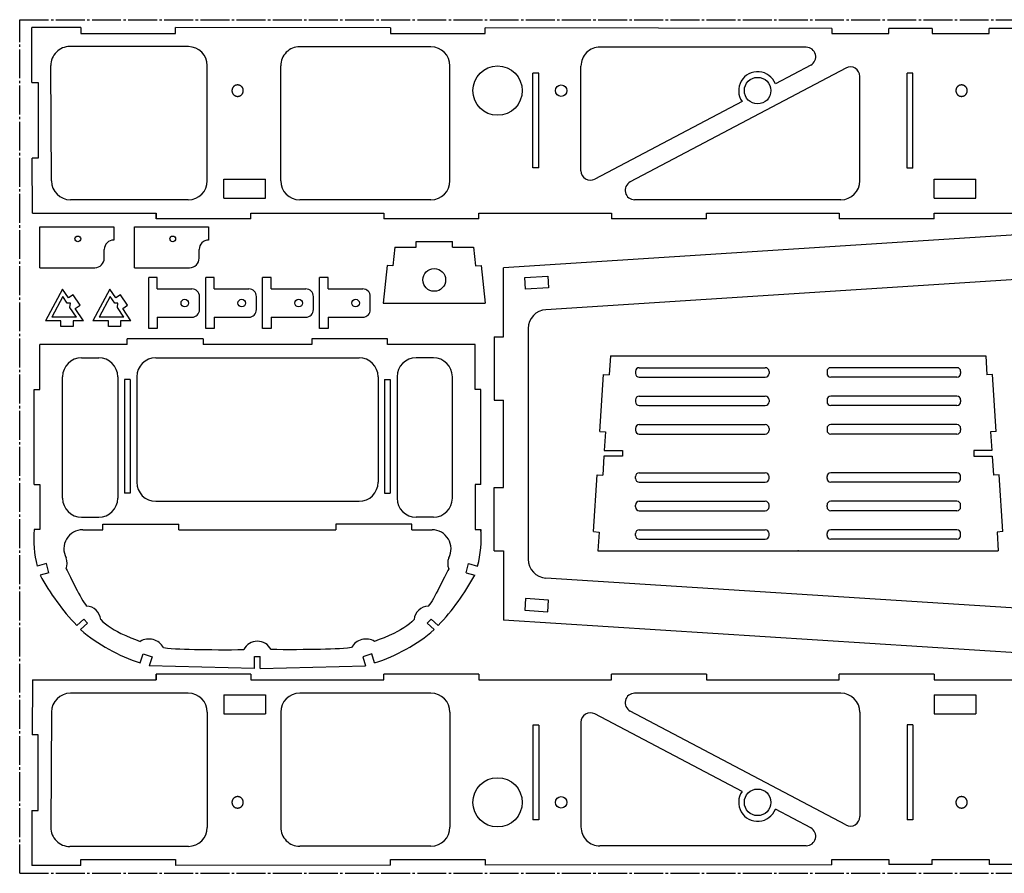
# Model space of a CAD drawing. Extents: x 4 to 1004, y 31 to 481.
# Tile 1 of 2: x 4 to 522, y 31 to 481. Entities that reach past the tile are written whole.
import ezdxf

# ---------------------------------------------------------------- set-up
doc = ezdxf.new("R2010")
doc.units = 0
doc.header["$PDSIZE"] = -1
doc.linetypes.add('SLD-ОСЕВАЯ', pattern=[19.05, 15.24, -1.27, 1.27, -1.27])
doc.linetypes.add('SLD-СПЛОШНАЯ', pattern=[0])
doc.layers.get('0').update_dxf_attribs({"linetype": 'CONTINUOUS'})

msp = doc.modelspace()

# ---------------------------------------------------------------- linework, layer by layer
at = {"color": 7, "linetype": 'SLD-ОСЕВАЯ'}
for p, q in [((3.51, 31.49), (3.51, 481.49)), ((3.51, 481.49), (1003.51, 481.49)), ((75.36, 376.55), (75.36, 379.55)), ((246.47, 212.7), (246.47, 211.73)), ((75.36, 136.43), (75.36, 133.43)), ((3.51, 31.49), (1003.51, 31.49))]:
    msp.add_line(p, q, dxfattribs=at)
at = {"color": 7, "linetype": 'SLD-СПЛОШНАЯ'}
for p, q in [((9.97, 448.46), (9.82, 477.36)), ((35.67, 477.34), (9.82, 477.36)), ((35.67, 477.34), (35.67, 474.19)), ((35.67, 474.19), (85.68, 474.19)), ((85.68, 474.19), (85.68, 477.29)), ((198.84, 477.17), (85.68, 477.29)), ((198.84, 477.17), (198.84, 474.19)), ((198.84, 474.19), (248.84, 474.19)), ((431.38, 476.93), (248.84, 477.12)), ((248.84, 474.19), (248.84, 477.12)), ((431.38, 476.93), (431.38, 474.19)), ((431.38, 474.19), (461.39, 474.19)), ((484.35, 476.88), (461.39, 476.9)), ((461.39, 474.19), (461.39, 476.9)), ((484.35, 476.88), (484.35, 474.19)), ((484.35, 474.19), (514.38, 474.19)), ((514.38, 474.19), (514.38, 476.85)), ((671.43, 476.69), (514.38, 476.85)), ((92.37, 467.28), (29.93, 467.34)), ((220.23, 467.15), (151.06, 467.22)), ((417.99, 466.95), (309.28, 467.06)), ((20.23, 396.5), (19.92, 457.29)), ((102.36, 396.55), (102.36, 457.28)), ((141.05, 396.55), (141.05, 457.22)), ((230.22, 396.55), (230.22, 457.15)), ((299.27, 401.89), (299.27, 457.06)), ((420.32, 457.53), (401.68, 447.68)), ((273.98, 403.32), (273.98, 453.35)), ((276.98, 453.35), (273.98, 453.35)), ((276.98, 403.32), (276.98, 453.35)), ((438.87, 456.01), (325.2, 395.98)), ((446.2, 396.55), (446.2, 451.59)), ((471.19, 403.22), (471.19, 453.22)), ((474.19, 453.22), (471.19, 453.22)), ((474.19, 403.22), (474.19, 453.22)), ((9.97, 448.46), (13.18, 448.46)), ((13.18, 448.46), (13.18, 408.46)), ((384.12, 438.4), (306.61, 397.46)), ((13.18, 408.46), (10.17, 408.46)), ((10.32, 379.55), (10.17, 408.46)), ((276.98, 403.32), (273.98, 403.32)), ((474.19, 403.22), (471.19, 403.22)), ((111.06, 397.46), (133.06, 397.46)), ((111.06, 387.46), (111.06, 397.46)), ((133.06, 387.46), (133.06, 397.46)), ((485.36, 397.46), (507.36, 397.46)), ((485.36, 387.46), (485.36, 397.46)), ((507.36, 387.46), (507.36, 397.46)), ((92.36, 386.55), (30.23, 386.55)), ((111.06, 387.46), (133.06, 387.46)), ((220.22, 386.55), (151.05, 386.55)), ((436.2, 386.55), (327.53, 386.55)), ((485.36, 387.46), (507.36, 387.46)), ((10.32, 379.55), (75.36, 379.55)), ((75.36, 379.55), (75.36, 376.55)), ((125.36, 379.55), (195.36, 379.55)), ((125.36, 376.55), (125.36, 379.55)), ((195.36, 379.55), (195.36, 376.55)), ((245.36, 379.55), (315.36, 379.55)), ((245.36, 376.55), (245.36, 379.55)), ((315.36, 379.55), (315.36, 376.55)), ((365.36, 379.55), (435.36, 379.55)), ((365.36, 376.55), (365.36, 379.55)), ((435.36, 379.55), (435.36, 376.55)), ((485.36, 376.55), (485.36, 379.55)), ((485.36, 379.55), (555.36, 379.55)), ((125.36, 376.55), (75.36, 376.55)), ((245.36, 376.55), (195.36, 376.55)), ((365.36, 376.55), (315.36, 376.55)), ((485.36, 376.55), (435.36, 376.55)), ((14.09, 350.75), (14.09, 372.35)), ((14.09, 372.35), (53.07, 372.35)), ((53.07, 372.35), (53.07, 365.35)), ((64.09, 350.75), (64.09, 372.35)), ((64.09, 372.35), (103.07, 372.35)), ((103.07, 372.35), (103.07, 365.35)), ((558.59, 369.95), (258.46, 350.75)), ((212.43, 361.6), (212.43, 364.6)), ((212.43, 364.6), (231.5, 364.6)), ((231.5, 361.6), (231.5, 364.6)), ((48.07, 355.75), (48.07, 360.35)), ((98.07, 355.75), (98.07, 360.35)), ((201.25, 361.6), (200.19, 351.66)), ((201.25, 361.6), (212.43, 361.6)), ((231.5, 361.6), (242.68, 361.6)), ((242.68, 361.6), (243.74, 351.66)), ((14.09, 350.75), (43.07, 350.75)), ((64.09, 350.75), (93.07, 350.75)), ((197.2, 351.98), (195.08, 332.09)), ((200.19, 351.66), (197.2, 351.98)), ((243.74, 351.66), (246.73, 351.98)), ((246.73, 351.98), (248.85, 332.09)), ((258.46, 314.28), (258.46, 350.75)), ((71.53, 318.63), (71.53, 345.55)), ((76.03, 345.55), (71.53, 345.55)), ((76.03, 339.55), (76.03, 345.55)), ((101.53, 318.63), (101.53, 345.55)), ((106.03, 345.55), (101.53, 345.55)), ((106.03, 339.55), (106.03, 345.55)), ((131.53, 318.63), (131.53, 345.55)), ((136.03, 345.55), (131.53, 345.55)), ((136.03, 339.55), (136.03, 345.55)), ((161.53, 318.63), (161.53, 345.55)), ((166.03, 345.55), (161.53, 345.55)), ((166.03, 339.55), (166.03, 345.55)), ((269.67, 345.53), (281.74, 346.31)), ((270.06, 339.41), (269.67, 345.53)), ((541.58, 345.29), (280.82, 328.61)), ((281.74, 346.31), (282.13, 340.18)), ((26.08, 339.41), (17.11, 322.73)), ((29.14, 334.79), (26.08, 339.41)), ((51.08, 339.41), (42.11, 322.73)), ((54.14, 334.79), (51.08, 339.41)), ((76.03, 339.55), (94.26, 339.55)), ((106.03, 339.55), (124.26, 339.55)), ((136.03, 339.55), (154.26, 339.55)), ((166.03, 339.55), (184.26, 339.55)), ((282.13, 340.18), (270.06, 339.41)), ((26.26, 335.52), (20.45, 324.73)), ((28.57, 332.02), (26.26, 335.52)), ((31.68, 336.46), (29.14, 334.79)), ((35.34, 330.93), (31.68, 336.46)), ((51.26, 335.52), (45.45, 324.73)), ((53.57, 332.02), (51.26, 335.52)), ((56.68, 336.46), (54.14, 334.79)), ((60.34, 330.93), (56.68, 336.46)), ((98.26, 328.63), (98.26, 335.55)), ((128.26, 328.63), (128.26, 335.55)), ((158.26, 328.63), (158.26, 335.55)), ((188.26, 328.63), (188.26, 335.55)), ((195.08, 332.09), (248.85, 332.09)), ((30.26, 332.02), (28.57, 332.02)), ((30.01, 329.84), (30.26, 332.02)), ((33.39, 324.73), (30.01, 329.84)), ((32.79, 329.26), (35.34, 330.93)), ((37.11, 322.73), (32.79, 329.26)), ((55.26, 332.02), (53.57, 332.02)), ((55.01, 329.84), (55.26, 332.02)), ((58.39, 324.73), (55.01, 329.84)), ((57.79, 329.26), (60.34, 330.93)), ((62.11, 322.73), (57.79, 329.26)), ((25.25, 322.73), (17.11, 322.73)), ((25.46, 324.73), (20.45, 324.73)), ((25.25, 319.73), (25.25, 322.73)), ((29.68, 324.73), (25.46, 324.73)), ((33.39, 324.73), (29.68, 324.73)), ((37.11, 322.73), (31.68, 322.73)), ((31.68, 322.73), (31.68, 319.73)), ((50.25, 322.73), (42.11, 322.73)), ((50.46, 324.73), (45.45, 324.73)), ((50.25, 319.73), (50.25, 322.73)), ((54.68, 324.73), (50.46, 324.73)), ((58.39, 324.73), (54.68, 324.73)), ((62.11, 322.73), (56.68, 322.73)), ((56.68, 322.73), (56.68, 319.73)), ((76.03, 324.63), (94.26, 324.63)), ((76.03, 324.63), (76.03, 318.63)), ((106.03, 324.63), (124.26, 324.63)), ((106.03, 324.63), (106.03, 318.63)), ((136.03, 324.63), (154.26, 324.63)), ((136.03, 324.63), (136.03, 318.63)), ((166.03, 324.63), (184.26, 324.63)), ((166.03, 324.63), (166.03, 318.63)), ((31.68, 319.73), (25.25, 319.73)), ((56.68, 319.73), (50.25, 319.73)), ((76.03, 318.63), (71.53, 318.63)), ((106.03, 318.63), (101.53, 318.63)), ((136.03, 318.63), (131.53, 318.63)), ((166.03, 318.63), (161.53, 318.63)), ((271.46, 318.63), (271.46, 197.09)), ((60.2, 310.23), (60.2, 313.23)), ((100.2, 313.23), (60.2, 313.23)), ((100.2, 313.23), (100.2, 310.23)), ((197.36, 313.23), (157.36, 313.23)), ((157.36, 313.23), (157.36, 310.23)), ((197.36, 310.23), (197.36, 313.23)), ((253.57, 314.28), (258.46, 314.28)), ((253.57, 314.28), (253.57, 280.87)), ((14.09, 286.46), (14.09, 310.23)), ((60.2, 310.23), (14.09, 310.23)), ((128.78, 310.23), (100.2, 310.23)), ((157.36, 310.23), (128.78, 310.23)), ((243.47, 310.23), (197.36, 310.23)), ((243.47, 286.46), (243.47, 310.23)), ((36.08, 303.23), (45.2, 303.23)), ((75.2, 303.23), (182.36, 303.23)), ((221.48, 303.23), (212.36, 303.23)), ((314.74, 304.21), (314.1, 294.23)), ((314.74, 304.21), (512.55, 304.21)), ((512.55, 304.21), (513.19, 294.23)), ((327.96, 296.05), (327.96, 295.05)), ((329.96, 298.05), (396.38, 298.05)), ((398.38, 296.05), (398.38, 295.05)), ((428.9, 296.05), (428.9, 295.05)), ((497.32, 298.05), (430.9, 298.05)), ((499.32, 296.05), (499.32, 295.05)), ((26.08, 229.23), (26.08, 293.23)), ((55.2, 293.23), (55.2, 229.23)), ((61.78, 291.84), (58.78, 291.84)), ((58.78, 291.84), (58.78, 231.82)), ((61.78, 291.84), (61.78, 231.82)), ((65.2, 293.23), (65.2, 237.63)), ((192.36, 293.23), (192.36, 237.63)), ((195.78, 291.84), (195.78, 231.82)), ((195.78, 291.84), (198.78, 291.84)), ((198.78, 291.84), (198.78, 231.82)), ((202.36, 293.23), (202.36, 229.23)), ((231.48, 229.23), (231.48, 293.23)), ((309.19, 264.48), (311.1, 294.42)), ((311.1, 294.42), (314.1, 294.23)), ((329.96, 293.05), (396.38, 293.05)), ((497.32, 293.05), (430.9, 293.05)), ((516.18, 294.42), (513.19, 294.23)), ((518.09, 264.48), (516.18, 294.42)), ((11.08, 286.46), (14.09, 286.46)), ((11.08, 236.46), (11.08, 286.46)), ((246.47, 286.46), (243.47, 286.46)), ((246.47, 236.46), (246.47, 286.46)), ((253.57, 280.87), (258.46, 280.87)), ((258.46, 234.85), (258.46, 280.87)), ((327.96, 281.05), (327.96, 280.05)), ((329.96, 283.05), (396.38, 283.05)), ((398.38, 281.05), (398.38, 280.05)), ((428.9, 281.05), (428.9, 280.05)), ((497.32, 283.05), (430.9, 283.05)), ((499.32, 281.05), (499.32, 280.05)), ((329.96, 278.05), (396.38, 278.05)), ((497.32, 278.05), (430.9, 278.05)), ((327.96, 266.05), (327.96, 265.05)), ((329.96, 268.05), (396.38, 268.05)), ((398.38, 266.05), (398.38, 265.05)), ((428.9, 266.05), (428.9, 265.05)), ((497.32, 268.05), (430.9, 268.05)), ((499.32, 266.05), (499.32, 265.05)), ((309.19, 264.48), (312.18, 264.29)), ((312.18, 264.29), (311.54, 254.31)), ((329.96, 263.05), (396.38, 263.05)), ((497.32, 263.05), (430.9, 263.05)), ((518.09, 264.48), (515.1, 264.29)), ((515.1, 264.29), (515.74, 254.31)), ((311.54, 254.31), (321.1, 254.34)), ((321.1, 254.34), (321.1, 251.34)), ((506.18, 254.34), (506.18, 251.34)), ((515.74, 254.31), (506.18, 254.34)), ((311.35, 251.34), (310.72, 241.36)), ((321.1, 251.34), (311.35, 251.34)), ((506.18, 251.34), (515.93, 251.34)), ((515.93, 251.34), (516.57, 241.36)), ((305.81, 211.62), (307.72, 241.55)), ((307.72, 241.55), (310.72, 241.36)), ((327.96, 239.63), (327.96, 240.63)), ((329.96, 242.63), (396.38, 242.63)), ((398.38, 239.63), (398.38, 240.63)), ((428.9, 239.63), (428.9, 240.63)), ((497.32, 242.63), (430.9, 242.63)), ((499.32, 239.63), (499.32, 240.63)), ((519.56, 241.55), (516.57, 241.36)), ((521.48, 211.62), (519.56, 241.55)), ((11.08, 236.46), (14.09, 236.46)), ((14.09, 236.46), (14.09, 212.7)), ((246.47, 236.46), (243.47, 236.46)), ((243.47, 236.46), (243.47, 212.7)), ((253.57, 201.44), (253.57, 234.85)), ((253.57, 234.85), (258.46, 234.85)), ((329.96, 237.63), (396.38, 237.63)), ((497.32, 237.63), (430.9, 237.63)), ((61.78, 231.82), (58.78, 231.82)), ((195.78, 231.82), (198.78, 231.82)), ((75.2, 227.63), (182.36, 227.63)), ((327.96, 224.63), (327.96, 225.63)), ((329.96, 227.63), (396.38, 227.63)), ((398.38, 224.63), (398.38, 225.63)), ((428.9, 224.63), (428.9, 225.63)), ((497.32, 227.63), (430.9, 227.63)), ((499.32, 224.63), (499.32, 225.63)), ((36.08, 219.23), (45.2, 219.23)), ((221.48, 219.23), (212.36, 219.23)), ((329.96, 222.63), (396.38, 222.63)), ((497.32, 222.63), (430.9, 222.63)), ((47.39, 212.59), (47.39, 215.58)), ((47.39, 215.58), (87.39, 215.58)), ((87.39, 212.59), (87.39, 215.58)), ((170.16, 215.58), (170.16, 212.59)), ((210.17, 215.58), (170.16, 215.58)), ((210.17, 212.59), (210.17, 215.58)), ((14.09, 212.7), (11.08, 212.7)), ((36.77, 212.59), (47.39, 212.59)), ((87.39, 212.59), (170.16, 212.59)), ((210.17, 212.59), (220.79, 212.59)), ((243.47, 212.7), (246.47, 212.7)), ((305.81, 211.62), (308.8, 211.42)), ((308.8, 211.42), (308.16, 201.44)), ((327.96, 209.63), (327.96, 210.63)), ((329.96, 212.63), (396.38, 212.63)), ((329.96, 207.63), (396.38, 207.63)), ((398.38, 209.63), (398.38, 210.63)), ((428.9, 209.63), (428.9, 210.63)), ((497.32, 212.63), (430.9, 212.63)), ((497.32, 207.63), (430.9, 207.63)), ((499.32, 209.63), (499.32, 210.63)), ((521.48, 211.62), (518.48, 211.42)), ((518.48, 211.42), (519.12, 201.44)), ((253.57, 201.44), (258.46, 201.44)), ((258.46, 201.44), (258.46, 164.97)), ((308.16, 201.44), (519.12, 201.44)), ((17.57, 194.78), (12.75, 193.48)), ((18.87, 189.95), (17.57, 194.78)), ((238.69, 189.95), (239.98, 194.78)), ((239.98, 194.78), (244.81, 193.48)), ((18.87, 189.95), (14.23, 188.7)), ((238.69, 189.95), (243.33, 188.7)), ((541.58, 170.43), (280.82, 187.11)), ((270.06, 176.31), (269.67, 170.19)), ((282.13, 175.54), (270.06, 176.31)), ((281.74, 169.42), (282.13, 175.54)), ((269.67, 170.19), (281.74, 169.42)), ((37.29, 165.54), (33.58, 162.18)), ((35.59, 159.96), (39.3, 163.31)), ((39.3, 163.31), (37.29, 165.54)), ((218.26, 163.31), (220.27, 165.54)), ((221.96, 159.96), (218.26, 163.31)), ((220.27, 165.54), (223.98, 162.18)), ((558.59, 145.77), (258.46, 164.97)), ((67.04, 142.38), (68.49, 147.16)), ((68.49, 147.16), (73.28, 145.7)), ((73.28, 145.7), (71.79, 140.79)), ((127.25, 139.42), (127.25, 145.86)), ((127.25, 145.86), (130.3, 145.86)), ((130.3, 139.42), (130.3, 145.86)), ((189.06, 147.16), (184.27, 145.7)), ((184.27, 145.7), (185.77, 140.79)), ((190.51, 142.38), (189.06, 147.16)), ((127.25, 139.42), (71.79, 140.79)), ((130.3, 139.42), (185.77, 140.79)), ((75.36, 133.43), (75.36, 136.43)), ((125.36, 136.43), (75.36, 136.43)), ((125.36, 136.43), (125.36, 133.43)), ((195.36, 133.43), (195.36, 136.43)), ((245.36, 136.43), (195.36, 136.43)), ((245.36, 136.43), (245.36, 133.43)), ((315.36, 133.43), (315.36, 136.43)), ((365.36, 136.43), (315.36, 136.43)), ((365.36, 136.43), (365.36, 133.43)), ((435.36, 133.43), (435.36, 136.43)), ((485.36, 136.43), (435.36, 136.43)), ((485.36, 136.43), (485.36, 133.43)), ((10.32, 133.43), (10.17, 104.53)), ((10.32, 133.43), (75.36, 133.43)), ((125.36, 133.43), (195.36, 133.43)), ((245.36, 133.43), (315.36, 133.43)), ((365.36, 133.43), (435.36, 133.43)), ((485.36, 133.43), (555.36, 133.43)), ((92.36, 126.43), (30.23, 126.43)), ((111.06, 125.52), (133.06, 125.52)), ((111.06, 125.52), (111.06, 115.52)), ((133.06, 125.52), (133.06, 115.52)), ((220.22, 126.43), (151.05, 126.43)), ((436.2, 126.43), (327.53, 126.43)), ((485.36, 125.52), (507.36, 125.52)), ((485.36, 125.52), (485.36, 115.52)), ((507.36, 125.52), (507.36, 115.52)), ((20.23, 116.48), (19.92, 55.69)), ((102.36, 116.43), (102.36, 55.71)), ((111.06, 115.52), (133.06, 115.52)), ((141.05, 116.43), (141.05, 55.77)), ((230.22, 116.43), (230.22, 55.84)), ((384.12, 74.58), (306.61, 115.52)), ((438.87, 56.97), (325.2, 117.01)), ((446.2, 116.43), (446.2, 61.39)), ((485.36, 115.52), (507.36, 115.52)), ((276.98, 109.67), (273.98, 109.67)), ((273.98, 109.67), (273.98, 59.63)), ((276.98, 109.67), (276.98, 59.63)), ((299.27, 111.1), (299.27, 55.93)), ((474.19, 109.76), (471.19, 109.76)), ((471.19, 109.76), (471.19, 59.76)), ((474.19, 109.76), (474.19, 59.76)), ((13.18, 104.53), (10.17, 104.53)), ((13.18, 64.53), (13.18, 104.53)), ((9.97, 64.53), (9.82, 35.62)), ((9.97, 64.53), (13.18, 64.53)), ((420.32, 55.46), (401.68, 65.31)), ((276.98, 59.63), (273.98, 59.63)), ((474.19, 59.76), (471.19, 59.76)), ((92.37, 45.71), (29.93, 45.64)), ((220.23, 45.84), (151.06, 45.77)), ((417.99, 46.04), (309.28, 45.93)), ((35.67, 35.65), (35.67, 38.79)), ((35.67, 38.79), (85.68, 38.79)), ((85.68, 38.79), (85.68, 35.7)), ((198.84, 35.81), (198.84, 38.79)), ((198.84, 38.79), (248.84, 38.79)), ((248.84, 38.79), (248.84, 35.87)), ((431.38, 36.05), (431.38, 38.79)), ((431.38, 38.79), (461.39, 38.79)), ((461.39, 38.79), (461.39, 36.08)), ((484.35, 36.11), (484.35, 38.79)), ((484.35, 38.79), (514.38, 38.79)), ((514.38, 38.79), (514.38, 36.14)), ((35.67, 35.65), (9.82, 35.62)), ((198.84, 35.81), (85.68, 35.7)), ((431.38, 36.05), (248.84, 35.87)), ((484.35, 36.11), (461.39, 36.08)), ((671.43, 36.3), (514.38, 36.14))]:
    msp.add_line(p, q, dxfattribs=at)
for points in [[(121.22, 443.2), (121.24, 443.28), (121.26, 443.35), (121.28, 443.43), (121.3, 443.51), (121.31, 443.58), (121.32, 443.66), (121.33, 443.74), (121.34, 443.82), (121.35, 443.89), (121.35, 443.97), (121.35, 444.05), (121.35, 444.13), (121.35, 444.21), (121.34, 444.29), (121.34, 444.37), (121.33, 444.44), (121.32, 444.52), (121.31, 444.6), (121.29, 444.68), (121.28, 444.75), (121.26, 444.83), (121.24, 444.9), (121.21, 444.98), (121.19, 445.05), (121.16, 445.13), (121.13, 445.2), (121.1, 445.27), (121.07, 445.35), (121.04, 445.42), (121, 445.49), (120.96, 445.55), (120.92, 445.62), (120.88, 445.69), (120.84, 445.76), (120.79, 445.82), (120.75, 445.88), (120.7, 445.95), (120.65, 446.01), (120.6, 446.07), (120.54, 446.12), (120.49, 446.18), (120.43, 446.24), (120.38, 446.29), (120.32, 446.34), (120.26, 446.39), (120.2, 446.44), (120.13, 446.49), (120.07, 446.54), (120.01, 446.58), (119.94, 446.62), (119.87, 446.66), (119.8, 446.7), (119.73, 446.74), (119.66, 446.77), (119.59, 446.81), (119.52, 446.84), (119.45, 446.87), (119.37, 446.9), (119.3, 446.92), (119.23, 446.95), (119.15, 446.97), (119.07, 446.99), (119, 447.01), (118.92, 447.02), (118.84, 447.04), (118.76, 447.05), (118.69, 447.06), (118.61, 447.07), (118.53, 447.07), (118.45, 447.08), (118.37, 447.08), (118.29, 447.08), (118.22, 447.07), (118.14, 447.07), (118.06, 447.06), (117.98, 447.06), (117.9, 447.04), (117.82, 447.03), (117.75, 447.02), (117.67, 447), (117.59, 446.98), (117.52, 446.96), (117.44, 446.94), (117.37, 446.91), (117.29, 446.89), (117.22, 446.86), (117.15, 446.83), (117.08, 446.8), (117, 446.76), (116.93, 446.73), (116.87, 446.69), (116.8, 446.65), (116.73, 446.61), (116.67, 446.56), (116.6, 446.52), (116.54, 446.47), (116.47, 446.43), (116.41, 446.38), (116.35, 446.32), (116.3, 446.27), (116.24, 446.22), (116.18, 446.16), (116.13, 446.1), (116.08, 446.05), (116.03, 445.99), (115.98, 445.92), (115.93, 445.86), (115.88, 445.8), (115.84, 445.73), (115.8, 445.67), (115.76, 445.6), (115.72, 445.53), (115.68, 445.46), (115.64, 445.39), (115.61, 445.32), (115.58, 445.25), (115.55, 445.18), (115.52, 445.1), (115.5, 445.03), (115.47, 444.95), (115.45, 444.88), (115.43, 444.8), (115.41, 444.73), (115.4, 444.65), (115.38, 444.57), (115.37, 444.5), (115.36, 444.42), (115.35, 444.34), (115.35, 444.26), (115.34, 444.18), (115.34, 444.1), (115.34, 444.03), (115.34, 443.95), (115.35, 443.87), (115.35, 443.79), (115.36, 443.71), (115.37, 443.63), (115.39, 443.56), (115.4, 443.48), (115.42, 443.4), (115.44, 443.33), (115.46, 443.25), (115.48, 443.18), (115.5, 443.1), (115.53, 443.03), (115.56, 442.95), (115.59, 442.88), (115.62, 442.81), (115.66, 442.74), (115.69, 442.67), (115.73, 442.6), (115.77, 442.53), (115.81, 442.47), (115.85, 442.4), (115.9, 442.34), (115.95, 442.27), (115.99, 442.21), (116.04, 442.15), (116.09, 442.09), (116.15, 442.03), (116.2, 441.97), (116.26, 441.92), (116.32, 441.87), (116.37, 441.81), (116.43, 441.76), (116.5, 441.71), (116.56, 441.67), (116.62, 441.62), (116.69, 441.58), (116.75, 441.53), (116.82, 441.49), (116.89, 441.45), (116.96, 441.42), (117.03, 441.38), (117.1, 441.35), (117.17, 441.32), (117.24, 441.29), (117.32, 441.26), (117.39, 441.23), (117.47, 441.21), (117.54, 441.19), (117.62, 441.17), (117.7, 441.15), (117.77, 441.13), (117.85, 441.12), (117.93, 441.11), (118.01, 441.1), (118.08, 441.09), (118.16, 441.08), (118.24, 441.08), (118.32, 441.08), (118.4, 441.08), (118.48, 441.08), (118.56, 441.08), (118.63, 441.09), (118.71, 441.1), (118.79, 441.11), (118.87, 441.12), (118.95, 441.14), (119.02, 441.15), (119.1, 441.17), (119.17, 441.19), (119.25, 441.22), (119.32, 441.24), (119.4, 441.27), (119.47, 441.3), (119.54, 441.33), (119.62, 441.36), (119.69, 441.39), (119.76, 441.43), (119.83, 441.47), (119.89, 441.51), (119.96, 441.55), (120.03, 441.59), (120.09, 441.64), (120.16, 441.68), (120.22, 441.73), (120.28, 441.78), (120.34, 441.83), (120.4, 441.88), (120.45, 441.94), (120.51, 441.99), (120.56, 442.05), (120.61, 442.11), (120.67, 442.17), (120.72, 442.23), (120.76, 442.29), (120.81, 442.36), (120.85, 442.42), (120.9, 442.49), (120.94, 442.56), (120.98, 442.62), (121.01, 442.69), (121.05, 442.76), (121.08, 442.83), (121.11, 442.91), (121.14, 442.98), (121.17, 443.05), (121.2, 443.13)], [(502.68, 443.2), (502.7, 443.28), (502.72, 443.35), (502.74, 443.43), (502.76, 443.51), (502.77, 443.58), (502.78, 443.66), (502.79, 443.74), (502.8, 443.82), (502.81, 443.89), (502.81, 443.97), (502.81, 444.05), (502.81, 444.13), (502.81, 444.21), (502.8, 444.29), (502.8, 444.37), (502.79, 444.44), (502.78, 444.52), (502.77, 444.6), (502.75, 444.68), (502.73, 444.75), (502.72, 444.83), (502.69, 444.9), (502.67, 444.98), (502.65, 445.05), (502.62, 445.13), (502.59, 445.2), (502.56, 445.27), (502.53, 445.35), (502.5, 445.42), (502.46, 445.49), (502.42, 445.55), (502.38, 445.62), (502.34, 445.69), (502.3, 445.76), (502.25, 445.82), (502.21, 445.88), (502.16, 445.95), (502.11, 446.01), (502.06, 446.07), (502, 446.12), (501.95, 446.18), (501.89, 446.24), (501.84, 446.29), (501.78, 446.34), (501.72, 446.39), (501.66, 446.44), (501.59, 446.49), (501.53, 446.54), (501.46, 446.58), (501.4, 446.62), (501.33, 446.66), (501.26, 446.7), (501.19, 446.74), (501.12, 446.77), (501.05, 446.81), (500.98, 446.84), (500.91, 446.87), (500.83, 446.9), (500.76, 446.92), (500.68, 446.95), (500.61, 446.97), (500.53, 446.99), (500.46, 447.01), (500.38, 447.02), (500.3, 447.04), (500.22, 447.05), (500.15, 447.06), (500.07, 447.07), (499.99, 447.07), (499.91, 447.08), (499.83, 447.08), (499.75, 447.08), (499.67, 447.07), (499.6, 447.07), (499.52, 447.06), (499.44, 447.06), (499.36, 447.04), (499.28, 447.03), (499.21, 447.02), (499.13, 447), (499.05, 446.98), (498.98, 446.96), (498.9, 446.94), (498.83, 446.91), (498.75, 446.89), (498.68, 446.86), (498.61, 446.83), (498.53, 446.8), (498.46, 446.76), (498.39, 446.73), (498.32, 446.69), (498.26, 446.65), (498.19, 446.61), (498.12, 446.56), (498.06, 446.52), (498, 446.47), (497.93, 446.43), (497.87, 446.38), (497.81, 446.32), (497.75, 446.27), (497.7, 446.22), (497.64, 446.16), (497.59, 446.1), (497.54, 446.05), (497.49, 445.99), (497.44, 445.92), (497.39, 445.86), (497.34, 445.8), (497.3, 445.73), (497.26, 445.67), (497.21, 445.6), (497.18, 445.53), (497.14, 445.46), (497.1, 445.39), (497.07, 445.32), (497.04, 445.25), (497.01, 445.18), (496.98, 445.1), (496.95, 445.03), (496.93, 444.95), (496.91, 444.88), (496.89, 444.8), (496.87, 444.73), (496.85, 444.65), (496.84, 444.57), (496.83, 444.5), (496.82, 444.42), (496.81, 444.34), (496.8, 444.26), (496.8, 444.18), (496.8, 444.1), (496.8, 444.03), (496.8, 443.95), (496.81, 443.87), (496.81, 443.79), (496.82, 443.71), (496.83, 443.63), (496.84, 443.56), (496.86, 443.48), (496.88, 443.4), (496.89, 443.33), (496.92, 443.25), (496.94, 443.18), (496.96, 443.1), (496.99, 443.03), (497.02, 442.95), (497.05, 442.88), (497.08, 442.81), (497.11, 442.74), (497.15, 442.67), (497.19, 442.6), (497.23, 442.53), (497.27, 442.47), (497.31, 442.4), (497.36, 442.34), (497.4, 442.27), (497.45, 442.21), (497.5, 442.15), (497.55, 442.09), (497.61, 442.03), (497.66, 441.97), (497.72, 441.92), (497.77, 441.87), (497.83, 441.81), (497.89, 441.76), (497.95, 441.71), (498.02, 441.67), (498.08, 441.62), (498.15, 441.58), (498.21, 441.53), (498.28, 441.49), (498.35, 441.45), (498.42, 441.42), (498.49, 441.38), (498.56, 441.35), (498.63, 441.32), (498.7, 441.29), (498.78, 441.26), (498.85, 441.23), (498.93, 441.21), (499, 441.19), (499.08, 441.17), (499.15, 441.15), (499.23, 441.13), (499.31, 441.12), (499.39, 441.11), (499.46, 441.1), (499.54, 441.09), (499.62, 441.08), (499.7, 441.08), (499.78, 441.08), (499.86, 441.08), (499.94, 441.08), (500.01, 441.08), (500.09, 441.09), (500.17, 441.1), (500.25, 441.11), (500.33, 441.12), (500.4, 441.14), (500.48, 441.15), (500.56, 441.17), (500.63, 441.19), (500.71, 441.22), (500.78, 441.24), (500.86, 441.27), (500.93, 441.3), (501, 441.33), (501.08, 441.36), (501.15, 441.39), (501.22, 441.43), (501.29, 441.47), (501.35, 441.51), (501.42, 441.55), (501.49, 441.59), (501.55, 441.64), (501.61, 441.68), (501.68, 441.73), (501.74, 441.78), (501.8, 441.83), (501.86, 441.88), (501.91, 441.94), (501.97, 441.99), (502.02, 442.05), (502.07, 442.11), (502.12, 442.17), (502.17, 442.23), (502.22, 442.29), (502.27, 442.36), (502.31, 442.42), (502.35, 442.49), (502.4, 442.56), (502.43, 442.62), (502.47, 442.69), (502.51, 442.76), (502.54, 442.83), (502.57, 442.91), (502.6, 442.98), (502.63, 443.05), (502.66, 443.13)], [(121.22, 69.78), (121.2, 69.86), (121.17, 69.93), (121.14, 70.01), (121.11, 70.08), (121.08, 70.15), (121.05, 70.22), (121.01, 70.29), (120.98, 70.36), (120.94, 70.43), (120.9, 70.5), (120.85, 70.56), (120.81, 70.63), (120.76, 70.69), (120.72, 70.75), (120.67, 70.82), (120.61, 70.88), (120.56, 70.93), (120.51, 70.99), (120.45, 71.05), (120.4, 71.1), (120.34, 71.15), (120.28, 71.21), (120.22, 71.26), (120.16, 71.3), (120.09, 71.35), (120.03, 71.39), (119.96, 71.44), (119.89, 71.48), (119.83, 71.52), (119.76, 71.56), (119.69, 71.59), (119.62, 71.63), (119.54, 71.66), (119.47, 71.69), (119.4, 71.72), (119.32, 71.74), (119.25, 71.77), (119.17, 71.79), (119.1, 71.81), (119.02, 71.83), (118.95, 71.85), (118.87, 71.86), (118.79, 71.87), (118.71, 71.89), (118.63, 71.89), (118.56, 71.9), (118.48, 71.9), (118.4, 71.91), (118.32, 71.91), (118.24, 71.91), (118.16, 71.9), (118.08, 71.9), (118.01, 71.89), (117.93, 71.88), (117.85, 71.87), (117.77, 71.85), (117.7, 71.84), (117.62, 71.82), (117.54, 71.8), (117.47, 71.78), (117.39, 71.75), (117.32, 71.73), (117.24, 71.7), (117.17, 71.67), (117.1, 71.64), (117.03, 71.6), (116.96, 71.57), (116.89, 71.53), (116.82, 71.49), (116.75, 71.45), (116.69, 71.41), (116.62, 71.37), (116.56, 71.32), (116.5, 71.27), (116.43, 71.22), (116.37, 71.17), (116.32, 71.12), (116.26, 71.07), (116.2, 71.01), (116.15, 70.95), (116.09, 70.9), (116.04, 70.84), (115.99, 70.78), (115.95, 70.71), (115.9, 70.65), (115.85, 70.59), (115.81, 70.52), (115.77, 70.45), (115.73, 70.38), (115.69, 70.32), (115.66, 70.25), (115.62, 70.18), (115.59, 70.1), (115.56, 70.03), (115.53, 69.96), (115.5, 69.88), (115.48, 69.81), (115.46, 69.73), (115.44, 69.66), (115.42, 69.58), (115.4, 69.51), (115.39, 69.43), (115.37, 69.35), (115.36, 69.27), (115.35, 69.2), (115.35, 69.12), (115.34, 69.04), (115.34, 68.96), (115.34, 68.88), (115.34, 68.8), (115.35, 68.72), (115.35, 68.65), (115.36, 68.57), (115.37, 68.49), (115.38, 68.41), (115.4, 68.34), (115.41, 68.26), (115.43, 68.18), (115.45, 68.11), (115.47, 68.03), (115.5, 67.96), (115.52, 67.88), (115.55, 67.81), (115.58, 67.74), (115.61, 67.66), (115.64, 67.59), (115.68, 67.52), (115.72, 67.45), (115.76, 67.38), (115.8, 67.32), (115.84, 67.25), (115.88, 67.19), (115.93, 67.12), (115.98, 67.06), (116.03, 67), (116.08, 66.94), (116.13, 66.88), (116.18, 66.82), (116.24, 66.77), (116.3, 66.71), (116.35, 66.66), (116.41, 66.61), (116.47, 66.56), (116.54, 66.51), (116.6, 66.47), (116.67, 66.42), (116.73, 66.38), (116.8, 66.34), (116.87, 66.3), (116.93, 66.26), (117, 66.22), (117.08, 66.19), (117.15, 66.16), (117.22, 66.13), (117.29, 66.1), (117.37, 66.07), (117.44, 66.05), (117.52, 66.02), (117.59, 66), (117.67, 65.98), (117.75, 65.97), (117.82, 65.95), (117.9, 65.94), (117.98, 65.93), (118.06, 65.92), (118.14, 65.91), (118.22, 65.91), (118.29, 65.91), (118.37, 65.91), (118.45, 65.91), (118.53, 65.91), (118.61, 65.92), (118.69, 65.93), (118.76, 65.94), (118.84, 65.95), (118.92, 65.96), (119, 65.98), (119.07, 66), (119.15, 66.02), (119.23, 66.04), (119.3, 66.06), (119.37, 66.09), (119.45, 66.12), (119.52, 66.15), (119.59, 66.18), (119.66, 66.21), (119.73, 66.25), (119.8, 66.28), (119.87, 66.32), (119.94, 66.36), (120.01, 66.41), (120.07, 66.45), (120.13, 66.5), (120.2, 66.54), (120.26, 66.59), (120.32, 66.64), (120.38, 66.7), (120.43, 66.75), (120.49, 66.8), (120.54, 66.86), (120.6, 66.92), (120.65, 66.98), (120.7, 67.04), (120.75, 67.1), (120.79, 67.17), (120.84, 67.23), (120.88, 67.3), (120.92, 67.36), (120.96, 67.43), (121, 67.5), (121.04, 67.57), (121.07, 67.64), (121.1, 67.71), (121.13, 67.78), (121.16, 67.86), (121.19, 67.93), (121.21, 68.01), (121.24, 68.08), (121.26, 68.16), (121.28, 68.23), (121.29, 68.31), (121.31, 68.39), (121.32, 68.46), (121.33, 68.54), (121.34, 68.62), (121.34, 68.7), (121.35, 68.78), (121.35, 68.86), (121.35, 68.93), (121.35, 69.01), (121.35, 69.09), (121.34, 69.17), (121.33, 69.25), (121.32, 69.33), (121.31, 69.4), (121.3, 69.48), (121.28, 69.56), (121.26, 69.63), (121.24, 69.71)], [(502.68, 69.78), (502.66, 69.86), (502.63, 69.93), (502.6, 70.01), (502.57, 70.08), (502.54, 70.15), (502.51, 70.22), (502.47, 70.29), (502.43, 70.36), (502.4, 70.43), (502.35, 70.5), (502.31, 70.56), (502.27, 70.63), (502.22, 70.69), (502.17, 70.75), (502.12, 70.82), (502.07, 70.88), (502.02, 70.93), (501.97, 70.99), (501.91, 71.05), (501.86, 71.1), (501.8, 71.15), (501.74, 71.21), (501.68, 71.26), (501.61, 71.3), (501.55, 71.35), (501.49, 71.39), (501.42, 71.44), (501.35, 71.48), (501.29, 71.52), (501.22, 71.56), (501.15, 71.59), (501.08, 71.63), (501, 71.66), (500.93, 71.69), (500.86, 71.72), (500.78, 71.74), (500.71, 71.77), (500.63, 71.79), (500.56, 71.81), (500.48, 71.83), (500.4, 71.85), (500.33, 71.86), (500.25, 71.87), (500.17, 71.89), (500.09, 71.89), (500.01, 71.9), (499.94, 71.9), (499.86, 71.91), (499.78, 71.91), (499.7, 71.91), (499.62, 71.9), (499.54, 71.9), (499.46, 71.89), (499.39, 71.88), (499.31, 71.87), (499.23, 71.85), (499.15, 71.84), (499.08, 71.82), (499, 71.8), (498.93, 71.78), (498.85, 71.75), (498.78, 71.73), (498.7, 71.7), (498.63, 71.67), (498.56, 71.64), (498.49, 71.6), (498.42, 71.57), (498.35, 71.53), (498.28, 71.49), (498.21, 71.45), (498.15, 71.41), (498.08, 71.37), (498.02, 71.32), (497.95, 71.27), (497.89, 71.22), (497.83, 71.17), (497.77, 71.12), (497.72, 71.07), (497.66, 71.01), (497.61, 70.95), (497.55, 70.9), (497.5, 70.84), (497.45, 70.78), (497.4, 70.71), (497.36, 70.65), (497.31, 70.59), (497.27, 70.52), (497.23, 70.45), (497.19, 70.38), (497.15, 70.32), (497.11, 70.25), (497.08, 70.18), (497.05, 70.1), (497.02, 70.03), (496.99, 69.96), (496.96, 69.88), (496.94, 69.81), (496.92, 69.73), (496.89, 69.66), (496.88, 69.58), (496.86, 69.51), (496.84, 69.43), (496.83, 69.35), (496.82, 69.27), (496.81, 69.2), (496.81, 69.12), (496.8, 69.04), (496.8, 68.96), (496.8, 68.88), (496.8, 68.8), (496.8, 68.72), (496.81, 68.65), (496.82, 68.57), (496.83, 68.49), (496.84, 68.41), (496.85, 68.34), (496.87, 68.26), (496.89, 68.18), (496.91, 68.11), (496.93, 68.03), (496.95, 67.96), (496.98, 67.88), (497.01, 67.81), (497.04, 67.74), (497.07, 67.66), (497.1, 67.59), (497.14, 67.52), (497.18, 67.45), (497.21, 67.38), (497.26, 67.32), (497.3, 67.25), (497.34, 67.19), (497.39, 67.12), (497.44, 67.06), (497.49, 67), (497.54, 66.94), (497.59, 66.88), (497.64, 66.82), (497.7, 66.77), (497.75, 66.71), (497.81, 66.66), (497.87, 66.61), (497.93, 66.56), (498, 66.51), (498.06, 66.47), (498.12, 66.42), (498.19, 66.38), (498.26, 66.34), (498.32, 66.3), (498.39, 66.26), (498.46, 66.22), (498.53, 66.19), (498.61, 66.16), (498.68, 66.13), (498.75, 66.1), (498.83, 66.07), (498.9, 66.05), (498.98, 66.02), (499.05, 66), (499.13, 65.98), (499.21, 65.97), (499.28, 65.95), (499.36, 65.94), (499.44, 65.93), (499.52, 65.92), (499.6, 65.91), (499.67, 65.91), (499.75, 65.91), (499.83, 65.91), (499.91, 65.91), (499.99, 65.91), (500.07, 65.92), (500.15, 65.93), (500.22, 65.94), (500.3, 65.95), (500.38, 65.96), (500.46, 65.98), (500.53, 66), (500.61, 66.02), (500.68, 66.04), (500.76, 66.06), (500.83, 66.09), (500.91, 66.12), (500.98, 66.15), (501.05, 66.18), (501.12, 66.21), (501.19, 66.25), (501.26, 66.28), (501.33, 66.32), (501.4, 66.36), (501.46, 66.41), (501.53, 66.45), (501.59, 66.5), (501.66, 66.54), (501.72, 66.59), (501.78, 66.64), (501.84, 66.7), (501.89, 66.75), (501.95, 66.8), (502, 66.86), (502.06, 66.92), (502.11, 66.98), (502.16, 67.04), (502.21, 67.1), (502.25, 67.17), (502.3, 67.23), (502.34, 67.3), (502.38, 67.36), (502.42, 67.43), (502.46, 67.5), (502.5, 67.57), (502.53, 67.64), (502.56, 67.71), (502.59, 67.78), (502.62, 67.86), (502.65, 67.93), (502.67, 68.01), (502.69, 68.08), (502.72, 68.16), (502.73, 68.23), (502.75, 68.31), (502.77, 68.39), (502.78, 68.46), (502.79, 68.54), (502.8, 68.62), (502.8, 68.7), (502.81, 68.78), (502.81, 68.86), (502.81, 68.93), (502.81, 69.01), (502.81, 69.09), (502.8, 69.17), (502.79, 69.25), (502.78, 69.33), (502.77, 69.4), (502.76, 69.48), (502.74, 69.56), (502.72, 69.63), (502.7, 69.71)]]:
    msp.add_lwpolyline(points, close=True, dxfattribs=at)
for points in [[(27.98, 191.96), (28.45, 191.1), (28.98, 190.09), (29.57, 188.94), (30.21, 187.67), (30.89, 186.32), (31.83, 184.45), (32.8, 182.53), (33.8, 180.6), (34.56, 179.15), (35.32, 177.76), (36.06, 176.44), (36.78, 175.22), (37.47, 174.13), (38.12, 173.18), (38.73, 172.41)], [(229.58, 191.96), (229.11, 191.1), (228.58, 190.09), (227.99, 188.94), (227.35, 187.67), (226.67, 186.32), (225.73, 184.45), (224.76, 182.53), (223.76, 180.6), (223, 179.15), (222.24, 177.76), (221.5, 176.44), (220.78, 175.22), (220.09, 174.13), (219.44, 173.18), (218.83, 172.41)], [(46.25, 165.28), (47.36, 164.14), (48.65, 163.03), (50.08, 161.94), (51.64, 160.9), (53.31, 159.89), (55.06, 158.92), (56.88, 157.99), (59.44, 156.79), (62.02, 155.68), (64.56, 154.67), (67.02, 153.77)], [(211.31, 165.28), (210.2, 164.14), (208.91, 163.03), (207.48, 161.94), (205.92, 160.9), (204.25, 159.89), (202.5, 158.92), (200.68, 157.99), (198.12, 156.79), (195.54, 155.68), (193, 154.67), (190.54, 153.77)], [(79.22, 150.47), (81.31, 150.19), (83.39, 150), (85.54, 149.87), (87.82, 149.77), (90.28, 149.68), (92.86, 149.61), (95.56, 149.54), (98.37, 149.48), (101.25, 149.44), (104.74, 149.4), (108.25, 149.37), (111.74, 149.37), (115.17, 149.37), (118.48, 149.4), (121.63, 149.44)], [(178.34, 150.47), (176.25, 150.19), (174.16, 150), (172.02, 149.87), (169.74, 149.77), (167.27, 149.68), (164.7, 149.61), (161.99, 149.54), (159.19, 149.48), (156.31, 149.44), (152.82, 149.4), (149.31, 149.37), (145.81, 149.37), (142.39, 149.37), (139.08, 149.4), (135.93, 149.44)]]:
    msp.add_lwpolyline(points, dxfattribs=at)
for centre, radius in [((255.32, 444.08), 13), ((288.82, 444.08), 3), ((392.35, 444.08), 7), ((34.14, 365.95), 1.5), ((84.14, 365.95), 1.5), ((221.96, 344.3), 6), ((90.51, 332.09), 2), ((120.51, 332.09), 2), ((150.51, 332.09), 2), ((180.51, 332.09), 2), ((255.32, 68.91), 13), ((392.35, 68.91), 7), ((288.82, 68.91), 3)]:
    msp.add_circle(centre, radius, dxfattribs=at)
for centre, radius, start, end in [((29.92, 457.34), 10, 89.9415, 180.292), ((92.36, 457.28), 10, 0, 89.9415), ((151.05, 457.22), 10, 89.9415, 180), ((220.22, 457.15), 10, 360, 89.9415), ((309.27, 457.06), 10, 89.9415, 180), ((417.99, 461.95), 5, 297.8417, 89.9415), ((441.2, 451.59), 5, 360, 117.8417), ((392.35, 444.08), 10, 21.1136, 214.5697), ((304.27, 401.89), 5, 180, 297.8417), ((30.23, 396.55), 10, 180.292, 270), ((92.36, 396.55), 10, 270, 0), ((151.05, 396.55), 10, 180, 270), ((220.22, 396.55), 10, 270, 360), ((327.53, 391.55), 5, 117.8417, 270), ((436.2, 396.55), 10, 270, 0), ((53.07, 360.35), 5, 90, 180), ((103.07, 360.35), 5, 90, 180), ((43.07, 355.75), 5, 270, 360), ((93.07, 355.75), 5, 270, 360), ((94.26, 335.55), 4, 0, 90), ((124.26, 335.55), 4, 0, 90), ((154.26, 335.55), 4, 0, 90), ((184.26, 335.55), 4, 0, 90), ((94.26, 328.63), 4, 270, 0), ((124.26, 328.63), 4, 270, 0), ((154.26, 328.63), 4, 270, 0), ((184.26, 328.63), 4, 270, 0), ((281.46, 318.63), 10, 93.6597, 180), ((36.08, 293.23), 10, 90, 180), ((45.2, 293.23), 10, 0, 90), ((75.2, 293.23), 10, 90, 180), ((182.36, 293.23), 10, 360, 90), ((212.36, 293.23), 10, 90, 180), ((221.48, 293.23), 10, 0, 90), ((329.96, 296.05), 2, 90, 180), ((396.38, 296.05), 2, 0, 90), ((430.9, 296.05), 2, 90, 180), ((497.32, 296.05), 2, 0, 90), ((329.96, 295.05), 2, 180, 270), ((396.38, 295.05), 2, 270, 0), ((430.9, 295.05), 2, 180, 270), ((497.32, 295.05), 2, 270, 0), ((329.96, 281.05), 2, 90, 180), ((396.38, 281.05), 2, 0, 90), ((430.9, 281.05), 2, 90, 180), ((497.32, 281.05), 2, 0, 90), ((329.96, 280.05), 2, 180, 270), ((396.38, 280.05), 2, 270, 0), ((430.9, 280.05), 2, 180, 270), ((497.32, 280.05), 2, 270, 0), ((329.96, 266.05), 2, 90, 180), ((329.96, 265.05), 2, 180, 270), ((396.38, 266.05), 2, 0, 90), ((396.38, 265.05), 2, 270, 0), ((430.9, 266.05), 2, 90, 180), ((430.9, 265.05), 2, 180, 270), ((497.32, 266.05), 2, 0, 90), ((497.32, 265.05), 2, 270, 0), ((329.96, 240.63), 2, 90, 180), ((329.96, 239.63), 2, 180, 270), ((396.38, 240.63), 2, 0, 90), ((396.38, 239.63), 2, 270, 0), ((430.9, 240.63), 2, 90, 180), ((430.9, 239.63), 2, 180, 270), ((497.32, 240.63), 2, 0, 90), ((497.32, 239.63), 2, 270, 0), ((75.2, 237.63), 10, 180, 270), ((182.36, 237.63), 10, 270, 0), ((36.08, 229.23), 10, 180, 270), ((45.2, 229.23), 10, 270, 0), ((212.36, 229.23), 10, 180, 270), ((221.48, 229.23), 10, 270, 0), ((329.96, 225.63), 2, 90, 180), ((329.96, 224.63), 2, 180, 270), ((396.38, 225.63), 2, 0, 90), ((396.38, 224.63), 2, 270, 0), ((430.9, 225.63), 2, 90, 180), ((430.9, 224.63), 2, 180, 270), ((497.32, 225.63), 2, 0, 90), ((497.32, 224.63), 2, 270, 0), ((70.47, 208.16), 59.56, 175.6308, 194.2641), ((36.77, 202.59), 10, 90, 208.6205), ((220.79, 202.59), 10, 331.3795, 90), ((187.09, 208.16), 59.56, 345.7359, 4.3692), ((329.96, 210.63), 2, 90, 180), ((329.96, 209.63), 2, 180, 270), ((396.38, 210.63), 2, 0, 90), ((396.38, 209.63), 2, 270, 0), ((430.9, 210.63), 2, 90, 180), ((430.9, 209.63), 2, 180, 270), ((497.32, 210.63), 2, 0, 90), ((497.32, 209.63), 2, 270, 0), ((20.54, 194.9), 8, 338.4371, 21.2901), ((237.02, 194.9), 8, 158.7099, 201.5629), ((281.46, 197.09), 10, 180, 266.3403), ((121.12, 246.37), 121.45, 208.3472, 223.8826), ((136.44, 246.37), 121.45, 316.1174, 331.6528), ((38.3, 164.42), 8, 6.1397, 86.9201), ((219.26, 164.42), 8, 93.0799, 173.8603), ((94.69, 228.79), 90.72, 229.355, 252.2596), ((162.87, 228.79), 90.72, 287.7404, 310.645), ((71.53, 146.24), 8.78, 28.8355, 120.9205), ((128.78, 145.86), 8, 26.6395, 153.3605), ((186.03, 146.24), 8.78, 59.0795, 151.1645), ((30.23, 116.43), 10, 90, 179.708), ((92.36, 116.43), 10, 0, 90), ((151.05, 116.43), 10, 90, 180), ((220.22, 116.43), 10, 0, 90), ((327.53, 121.43), 5, 90, 242.1583), ((436.2, 116.43), 10, 0, 90), ((304.27, 111.1), 5, 62.1583, 180), ((392.35, 68.91), 10, 145.4303, 338.8864), ((441.2, 61.39), 5, 242.1583, 0), ((29.92, 55.64), 10, 179.708, 270.0585), ((92.36, 55.71), 10, 270.0585, 0), ((151.05, 55.77), 10, 180, 270.0585), ((220.22, 55.84), 10, 270.0585, 0), ((309.27, 55.93), 10, 180, 270.0585), ((417.99, 51.04), 5, 270.0585, 62.1583)]:
    msp.add_arc(centre, radius, start, end, dxfattribs=at)
msp.add_point((413.64, 201.44), dxfattribs=at)

doc.saveas('drawing.dxf')
